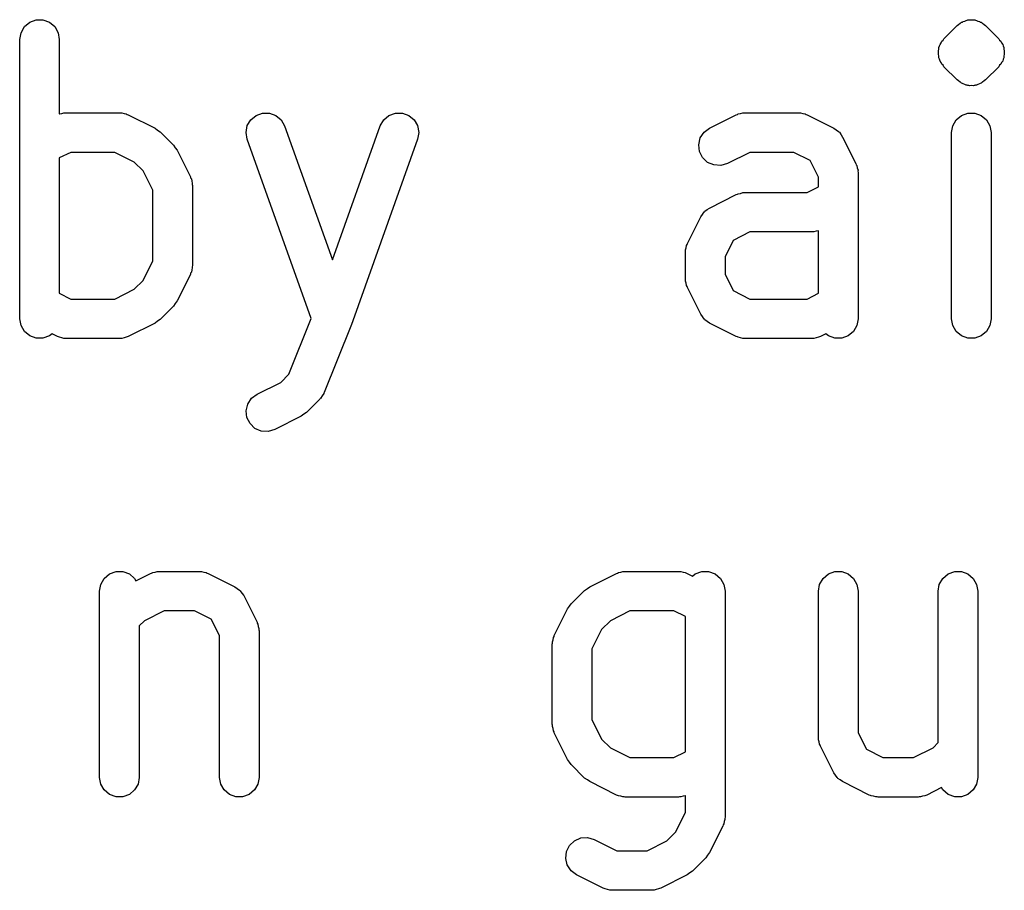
# Model space of a CAD drawing. Extents: x 95 to 242, y -111 to -101.
# Tile 4 of 9: x 199.98 to 204.2, y -107.58 to -103.84. Entities that reach past the tile are written whole.
import ezdxf

# ---------------------------------------------------------------- set-up
doc = ezdxf.new("R2010")
doc.units = 0
doc.header["$MEASUREMENT"] = 0
doc.layers.add('BLACK', color=7, linetype='CONTINUOUS')

msp = doc.modelspace()

# ---------------------------------------------------------------- linework, layer by layer
at = {"layer": 'Black'}
for p, q in [((199.997, -103.872), (200.02, -103.853)), ((200.02, -103.853), (200.048, -103.843)), ((200.048, -103.843), (200.077, -103.843)), ((200.077, -103.843), (200.105, -103.853)), ((200.105, -103.853), (200.128, -103.872)), ((204.008, -103.862), (204.014, -103.857)), ((204.014, -103.857), (204.017, -103.855)), ((204.017, -103.855), (204.02, -103.853)), ((204.02, -103.853), (204.024, -103.852)), ((204.024, -103.852), (204.027, -103.85)), ((204.027, -103.85), (204.034, -103.848)), ((204.034, -103.848), (204.04, -103.845)), ((204.04, -103.845), (204.044, -103.844)), ((204.044, -103.844), (204.048, -103.843)), ((204.048, -103.843), (204.051, -103.843)), ((204.051, -103.843), (204.055, -103.842)), ((204.055, -103.842), (204.062, -103.843)), ((204.062, -103.843), (204.07, -103.842)), ((204.07, -103.842), (204.074, -103.843)), ((204.074, -103.843), (204.077, -103.843)), ((204.077, -103.843), (204.081, -103.844)), ((204.081, -103.844), (204.084, -103.845)), ((204.084, -103.845), (204.091, -103.848)), ((204.091, -103.848), (204.098, -103.85)), ((204.098, -103.85), (204.101, -103.852)), ((204.101, -103.852), (204.105, -103.853)), ((204.105, -103.853), (204.108, -103.855)), ((204.108, -103.855), (204.111, -103.857)), ((204.111, -103.857), (204.117, -103.862)), ((199.977, -103.927), (199.983, -103.898)), ((199.983, -103.898), (199.997, -103.872)), ((200.128, -103.872), (200.142, -103.898)), ((200.142, -103.898), (200.147, -103.927)), ((203.945, -103.924), (204.002, -103.867)), ((204.002, -103.867), (204.008, -103.862)), ((204.117, -103.862), (204.123, -103.867)), ((204.123, -103.867), (204.18, -103.924)), ((199.977, -105.127), (199.977, -103.927)), ((200.147, -103.927), (200.147, -104.247)), ((203.933, -103.942), (203.936, -103.935)), ((203.936, -103.935), (203.941, -103.93)), ((203.941, -103.93), (203.945, -103.924)), ((204.18, -103.924), (204.184, -103.93)), ((204.184, -103.93), (204.189, -103.935)), ((204.189, -103.935), (204.192, -103.942)), ((203.921, -103.976), (203.923, -103.969)), ((203.921, -103.984), (203.921, -103.976)), ((203.921, -103.991), (203.921, -103.984)), ((203.923, -103.962), (203.926, -103.955)), ((203.923, -103.969), (203.923, -103.962)), ((203.926, -103.955), (203.928, -103.948)), ((203.928, -103.948), (203.933, -103.942)), ((204.192, -103.942), (204.197, -103.948)), ((204.197, -103.948), (204.199, -103.955)), ((204.199, -103.955), (204.202, -103.962)), ((204.202, -103.962), (204.202, -103.969)), ((204.202, -103.969), (204.204, -103.976)), ((204.204, -103.976), (204.204, -103.984)), ((204.204, -103.984), (204.204, -103.991)), ((203.923, -103.998), (203.921, -103.991)), ((203.923, -104.006), (203.923, -103.998)), ((203.926, -104.012), (203.923, -104.006)), ((203.928, -104.02), (203.926, -104.012)), ((203.933, -104.026), (203.928, -104.02)), ((203.936, -104.033), (203.933, -104.026)), ((204.192, -104.026), (204.189, -104.033)), ((204.197, -104.02), (204.192, -104.026)), ((204.199, -104.012), (204.197, -104.02)), ((204.202, -104.006), (204.199, -104.012)), ((204.204, -103.991), (204.202, -103.998)), ((204.202, -103.998), (204.202, -104.006)), ((203.941, -104.038), (203.936, -104.033)), ((203.945, -104.044), (203.941, -104.038)), ((204.002, -104.101), (203.945, -104.044)), ((204.18, -104.044), (204.123, -104.101)), ((204.184, -104.038), (204.18, -104.044)), ((204.189, -104.033), (204.184, -104.038)), ((204.008, -104.105), (204.002, -104.101)), ((204.014, -104.111), (204.008, -104.105)), ((204.017, -104.112), (204.014, -104.111)), ((204.111, -104.111), (204.108, -104.112)), ((204.117, -104.105), (204.111, -104.111)), ((204.123, -104.101), (204.117, -104.105)), ((204.02, -104.115), (204.017, -104.112)), ((204.024, -104.116), (204.02, -104.115)), ((204.027, -104.118), (204.024, -104.116)), ((204.034, -104.12), (204.027, -104.118)), ((204.04, -104.123), (204.034, -104.12)), ((204.044, -104.123), (204.04, -104.123)), ((204.048, -104.125), (204.044, -104.123)), ((204.051, -104.125), (204.048, -104.125)), ((204.055, -104.126), (204.051, -104.125)), ((204.062, -104.125), (204.055, -104.126)), ((204.07, -104.126), (204.062, -104.125)), ((204.074, -104.125), (204.07, -104.126)), ((204.077, -104.125), (204.074, -104.125)), ((204.081, -104.123), (204.077, -104.125)), ((204.084, -104.123), (204.081, -104.123)), ((204.091, -104.12), (204.084, -104.123)), ((204.098, -104.118), (204.091, -104.12)), ((204.101, -104.116), (204.098, -104.118)), ((204.105, -104.115), (204.101, -104.116)), ((204.108, -104.112), (204.105, -104.115)), ((200.147, -104.247), (200.148, -104.247)), ((200.148, -104.247), (200.158, -104.245)), ((200.158, -104.245), (200.167, -104.242)), ((200.167, -104.242), (200.172, -104.242)), ((200.172, -104.242), (200.177, -104.242)), ((200.177, -104.242), (200.405, -104.242)), ((200.405, -104.242), (200.41, -104.242)), ((200.41, -104.242), (200.415, -104.242)), ((200.415, -104.242), (200.425, -104.245)), ((200.425, -104.245), (200.434, -104.247)), ((200.434, -104.247), (200.439, -104.249)), ((200.439, -104.249), (200.443, -104.251)), ((200.443, -104.251), (200.558, -104.308)), ((200.954, -104.297), (200.969, -104.272)), ((200.969, -104.272), (200.992, -104.253)), ((200.992, -104.253), (201.02, -104.243)), ((201.02, -104.243), (201.049, -104.243)), ((201.049, -104.243), (201.077, -104.253)), ((201.077, -104.253), (201.099, -104.272)), ((201.099, -104.272), (201.114, -104.298)), ((201.525, -104.298), (201.54, -104.272)), ((201.54, -104.272), (201.562, -104.253)), ((201.562, -104.253), (201.59, -104.243)), ((201.59, -104.243), (201.62, -104.243)), ((201.62, -104.243), (201.647, -104.253)), ((201.647, -104.253), (201.67, -104.272)), ((201.67, -104.272), (201.685, -104.297)), ((202.939, -104.308), (203.053, -104.251)), ((203.053, -104.251), (203.058, -104.249)), ((203.058, -104.249), (203.062, -104.247)), ((203.062, -104.247), (203.072, -104.245)), ((203.072, -104.245), (203.081, -104.242)), ((203.081, -104.242), (203.086, -104.242)), ((203.086, -104.242), (203.091, -104.242)), ((203.091, -104.242), (203.32, -104.242)), ((203.32, -104.242), (203.324, -104.242)), ((203.324, -104.242), (203.329, -104.242)), ((203.329, -104.242), (203.339, -104.245)), ((203.339, -104.245), (203.349, -104.247)), ((203.349, -104.247), (203.353, -104.249)), ((203.353, -104.249), (203.358, -104.251)), ((203.358, -104.251), (203.472, -104.308)), ((203.983, -104.298), (203.997, -104.272)), ((203.997, -104.272), (204.02, -104.253)), ((204.02, -104.253), (204.048, -104.243)), ((204.048, -104.243), (204.077, -104.243)), ((204.077, -104.243), (204.105, -104.253)), ((204.105, -104.253), (204.128, -104.272)), ((204.128, -104.272), (204.142, -104.298)), ((200.558, -104.308), (200.569, -104.316)), ((200.569, -104.316), (200.58, -104.324)), ((200.949, -104.326), (200.954, -104.297)), ((201.114, -104.298), (201.32, -104.874)), ((201.32, -104.874), (201.525, -104.298)), ((201.685, -104.297), (201.69, -104.326)), ((202.915, -104.325), (202.939, -104.308)), ((203.472, -104.308), (203.482, -104.315)), ((203.482, -104.315), (203.492, -104.322)), ((203.492, -104.322), (203.494, -104.324)), ((203.977, -104.327), (203.983, -104.298)), ((204.142, -104.298), (204.147, -104.327)), ((200.58, -104.324), (200.637, -104.381)), ((200.954, -104.355), (200.949, -104.326)), ((201.229, -105.125), (200.954, -104.355)), ((201.685, -104.355), (201.4, -105.155)), ((201.69, -104.326), (201.685, -104.355)), ((202.892, -104.379), (202.899, -104.35)), ((202.899, -104.35), (202.915, -104.325)), ((203.494, -104.324), (203.496, -104.325)), ((203.496, -104.325), (203.503, -104.336)), ((203.503, -104.336), (203.51, -104.346)), ((203.51, -104.346), (203.567, -104.46)), ((203.977, -105.127), (203.977, -104.327)), ((204.147, -104.327), (204.147, -105.127)), ((200.637, -104.381), (200.645, -104.392)), ((200.645, -104.392), (200.653, -104.403)), ((200.653, -104.403), (200.71, -104.517)), ((202.895, -104.408), (202.892, -104.379)), ((200.197, -104.412), (200.147, -104.436)), ((200.147, -104.436), (200.147, -105.017)), ((200.385, -104.412), (200.197, -104.412)), ((200.469, -104.454), (200.385, -104.412)), ((202.909, -104.434), (202.895, -104.408)), ((202.93, -104.455), (202.909, -104.434)), ((203.111, -104.412), (203.015, -104.46)), ((203.3, -104.412), (203.111, -104.412)), ((203.371, -104.447), (203.3, -104.412)), ((203.406, -104.518), (203.371, -104.447)), ((200.507, -104.491), (200.469, -104.454)), ((200.549, -104.575), (200.507, -104.491)), ((202.957, -104.466), (202.93, -104.455)), ((202.987, -104.468), (202.957, -104.466)), ((203.015, -104.46), (202.987, -104.468)), ((203.567, -104.46), (203.568, -104.465)), ((203.568, -104.465), (203.571, -104.469)), ((203.571, -104.469), (203.573, -104.479)), ((203.573, -104.479), (203.576, -104.488)), ((203.576, -104.488), (203.575, -104.493)), ((200.71, -104.517), (200.711, -104.522)), ((200.711, -104.522), (200.714, -104.526)), ((200.714, -104.526), (200.716, -104.536)), ((203.406, -104.56), (203.406, -104.518)), ((203.575, -104.493), (203.576, -104.498)), ((203.576, -104.498), (203.576, -105.127)), ((200.549, -104.878), (200.549, -104.575)), ((200.716, -104.536), (200.718, -104.545)), ((200.718, -104.545), (200.718, -104.55)), ((200.718, -104.55), (200.719, -104.555)), ((200.719, -104.555), (200.719, -104.898)), ((203.357, -104.584), (203.406, -104.56)), ((202.939, -104.651), (203.053, -104.593)), ((203.053, -104.593), (203.058, -104.592)), ((203.058, -104.592), (203.062, -104.59)), ((203.062, -104.59), (203.072, -104.588)), ((203.072, -104.588), (203.081, -104.585)), ((203.081, -104.585), (203.086, -104.585)), ((203.086, -104.585), (203.091, -104.584)), ((203.091, -104.584), (203.357, -104.584)), ((202.918, -104.665), (202.929, -104.658)), ((202.929, -104.658), (202.939, -104.651)), ((202.844, -104.803), (202.901, -104.689)), ((202.901, -104.689), (202.908, -104.679)), ((202.908, -104.679), (202.915, -104.668)), ((202.915, -104.668), (202.917, -104.667)), ((202.917, -104.667), (202.918, -104.665)), ((203.111, -104.754), (203.04, -104.79)), ((203.377, -104.754), (203.111, -104.754)), ((203.382, -104.754), (203.377, -104.754)), ((203.387, -104.754), (203.382, -104.754)), ((203.396, -104.751), (203.387, -104.754)), ((203.406, -104.749), (203.396, -104.751)), ((203.406, -105.017), (203.406, -104.749)), ((203.406, -104.749), (203.406, -104.749)), ((202.835, -104.831), (202.838, -104.822)), ((202.838, -104.822), (202.84, -104.812)), ((202.84, -104.812), (202.842, -104.808)), ((202.842, -104.808), (202.844, -104.803)), ((203.04, -104.79), (203.005, -104.861)), ((202.835, -104.836), (202.835, -104.831)), ((202.835, -104.841), (202.835, -104.836)), ((202.835, -104.955), (202.835, -104.841)), ((203.005, -104.861), (203.005, -104.935)), ((200.507, -104.962), (200.549, -104.878)), ((200.718, -104.908), (200.716, -104.917)), ((200.719, -104.898), (200.718, -104.903)), ((200.718, -104.903), (200.718, -104.908)), ((200.71, -104.936), (200.653, -105.05)), ((200.711, -104.931), (200.71, -104.936)), ((200.714, -104.927), (200.711, -104.931)), ((200.716, -104.917), (200.714, -104.927)), ((202.835, -104.96), (202.835, -104.955)), ((203.005, -104.935), (203.04, -105.006)), ((200.469, -105), (200.507, -104.962)), ((202.835, -104.965), (202.835, -104.96)), ((202.838, -104.974), (202.835, -104.965)), ((202.84, -104.984), (202.838, -104.974)), ((202.842, -104.988), (202.84, -104.984)), ((202.844, -104.993), (202.842, -104.988)), ((202.901, -105.107), (202.844, -104.993)), ((200.147, -105.017), (200.197, -105.042)), ((200.385, -105.042), (200.469, -105)), ((203.04, -105.006), (203.111, -105.042)), ((203.357, -105.042), (203.406, -105.017)), ((200.197, -105.042), (200.385, -105.042)), ((200.637, -105.072), (200.58, -105.13)), ((200.645, -105.061), (200.637, -105.072)), ((200.653, -105.05), (200.645, -105.061)), ((203.111, -105.042), (203.357, -105.042)), ((201.133, -105.365), (201.229, -105.125)), ((202.908, -105.117), (202.901, -105.107)), ((202.915, -105.128), (202.908, -105.117)), ((199.983, -105.156), (199.977, -105.127)), ((199.997, -105.181), (199.983, -105.156)), ((200.558, -105.145), (200.443, -105.203)), ((200.569, -105.137), (200.558, -105.145)), ((200.58, -105.13), (200.569, -105.137)), ((201.399, -105.158), (201.284, -105.444)), ((201.4, -105.155), (201.399, -105.156)), ((201.399, -105.156), (201.399, -105.156)), ((201.399, -105.156), (201.399, -105.157)), ((201.399, -105.157), (201.399, -105.158)), ((202.917, -105.129), (202.915, -105.128)), ((202.918, -105.131), (202.917, -105.129)), ((202.929, -105.138), (202.918, -105.131)), ((202.939, -105.145), (202.929, -105.138)), ((203.053, -105.203), (202.939, -105.145)), ((203.571, -105.156), (203.556, -105.181)), ((203.576, -105.127), (203.571, -105.156)), ((203.983, -105.156), (203.977, -105.127)), ((203.997, -105.181), (203.983, -105.156)), ((204.142, -105.156), (204.128, -105.181)), ((204.147, -105.127), (204.142, -105.156)), ((200.02, -105.2), (199.997, -105.181)), ((200.048, -105.21), (200.02, -105.2)), ((200.077, -105.21), (200.048, -105.21)), ((200.105, -105.2), (200.077, -105.21)), ((200.116, -105.191), (200.105, -105.2)), ((200.139, -105.203), (200.116, -105.191)), ((200.143, -105.204), (200.139, -105.203)), ((200.148, -105.206), (200.143, -105.204)), ((200.158, -105.208), (200.148, -105.206)), ((200.167, -105.211), (200.158, -105.208)), ((200.425, -105.208), (200.415, -105.211)), ((200.434, -105.206), (200.425, -105.208)), ((200.439, -105.204), (200.434, -105.206)), ((200.443, -105.203), (200.439, -105.204)), ((203.058, -105.204), (203.053, -105.203)), ((203.062, -105.206), (203.058, -105.204)), ((203.072, -105.208), (203.062, -105.206)), ((203.081, -105.211), (203.072, -105.208)), ((203.396, -105.208), (203.387, -105.211)), ((203.406, -105.206), (203.396, -105.208)), ((203.41, -105.204), (203.406, -105.206)), ((203.415, -105.203), (203.41, -105.204)), ((203.438, -105.191), (203.415, -105.203)), ((203.449, -105.2), (203.438, -105.191)), ((203.476, -105.21), (203.449, -105.2)), ((203.506, -105.21), (203.476, -105.21)), ((203.534, -105.2), (203.506, -105.21)), ((203.556, -105.181), (203.534, -105.2)), ((204.02, -105.2), (203.997, -105.181)), ((204.048, -105.21), (204.02, -105.2)), ((204.077, -105.21), (204.048, -105.21)), ((204.105, -105.2), (204.077, -105.21)), ((204.128, -105.181), (204.105, -105.2)), ((200.172, -105.211), (200.167, -105.211)), ((200.177, -105.212), (200.172, -105.211)), ((200.405, -105.212), (200.177, -105.212)), ((200.41, -105.211), (200.405, -105.212)), ((200.415, -105.211), (200.41, -105.211)), ((203.086, -105.211), (203.081, -105.211)), ((203.091, -105.212), (203.086, -105.211)), ((203.377, -105.212), (203.091, -105.212)), ((203.382, -105.211), (203.377, -105.212)), ((203.387, -105.211), (203.382, -105.211)), ((201.098, -105.4), (201.133, -105.365)), ((200.996, -105.451), (201.098, -105.4)), ((200.972, -105.468), (200.996, -105.451)), ((201.275, -105.458), (201.269, -105.469)), ((201.282, -105.448), (201.275, -105.458)), ((201.283, -105.446), (201.282, -105.448)), ((201.284, -105.444), (201.283, -105.446)), ((200.949, -105.522), (200.956, -105.493)), ((200.956, -105.493), (200.972, -105.468)), ((201.265, -105.472), (201.208, -105.53)), ((201.267, -105.47), (201.265, -105.472)), ((201.269, -105.469), (201.267, -105.47)), ((200.952, -105.551), (200.949, -105.522)), ((201.186, -105.545), (201.072, -105.603)), ((201.197, -105.537), (201.186, -105.545)), ((201.208, -105.53), (201.197, -105.537)), ((200.966, -105.577), (200.952, -105.551)), ((200.987, -105.598), (200.966, -105.577)), ((201.014, -105.609), (200.987, -105.598)), ((201.044, -105.611), (201.014, -105.609)), ((201.072, -105.603), (201.044, -105.611)), ((200.34, -106.242), (200.363, -106.223)), ((200.363, -106.223), (200.391, -106.213)), ((200.391, -106.213), (200.42, -106.213)), ((200.42, -106.213), (200.448, -106.223)), ((200.448, -106.223), (200.47, -106.242)), ((200.476, -106.252), (200.539, -106.221)), ((200.539, -106.221), (200.543, -106.219)), ((200.543, -106.219), (200.548, -106.217)), ((200.548, -106.217), (200.558, -106.215)), ((200.558, -106.215), (200.567, -106.212)), ((200.567, -106.212), (200.572, -106.212)), ((200.572, -106.212), (200.577, -106.212)), ((200.577, -106.212), (200.748, -106.212)), ((200.748, -106.212), (200.753, -106.212)), ((200.753, -106.212), (200.758, -106.212)), ((200.758, -106.212), (200.767, -106.215)), ((200.767, -106.215), (200.777, -106.217)), ((200.777, -106.217), (200.782, -106.219)), ((200.782, -106.219), (200.786, -106.221)), ((200.786, -106.221), (200.901, -106.278)), ((202.424, -106.278), (202.539, -106.221)), ((202.539, -106.221), (202.543, -106.219)), ((202.543, -106.219), (202.548, -106.217)), ((202.548, -106.217), (202.558, -106.215)), ((202.558, -106.215), (202.567, -106.212)), ((202.567, -106.212), (202.572, -106.212)), ((202.572, -106.212), (202.577, -106.212)), ((202.577, -106.212), (202.805, -106.212)), ((202.805, -106.212), (202.81, -106.212)), ((202.81, -106.212), (202.815, -106.212)), ((202.815, -106.212), (202.825, -106.215)), ((202.825, -106.215), (202.834, -106.217)), ((202.834, -106.217), (202.839, -106.219)), ((202.839, -106.219), (202.843, -106.221)), ((202.843, -106.221), (202.866, -106.232)), ((202.866, -106.232), (202.877, -106.223)), ((202.877, -106.223), (202.905, -106.213)), ((202.905, -106.213), (202.934, -106.213)), ((202.934, -106.213), (202.962, -106.223)), ((202.962, -106.223), (202.985, -106.242)), ((203.426, -106.242), (203.449, -106.223)), ((203.449, -106.223), (203.476, -106.213)), ((203.476, -106.213), (203.506, -106.213)), ((203.506, -106.213), (203.534, -106.223)), ((203.534, -106.223), (203.556, -106.242)), ((203.94, -106.242), (203.963, -106.223)), ((203.963, -106.223), (203.991, -106.213)), ((203.991, -106.213), (204.02, -106.213)), ((204.02, -106.213), (204.048, -106.223)), ((204.048, -106.223), (204.07, -106.242)), ((200.325, -106.268), (200.34, -106.242)), ((200.47, -106.242), (200.476, -106.252)), ((202.985, -106.242), (203, -106.268)), ((203.411, -106.268), (203.426, -106.242)), ((203.556, -106.242), (203.571, -106.268)), ((203.925, -106.268), (203.94, -106.242)), ((204.07, -106.242), (204.085, -106.268)), ((200.32, -106.297), (200.325, -106.268)), ((200.32, -107.097), (200.32, -106.297)), ((200.901, -106.278), (200.911, -106.285)), ((200.911, -106.285), (200.921, -106.292)), ((200.921, -106.292), (200.922, -106.294)), ((200.922, -106.294), (200.924, -106.295)), ((200.924, -106.295), (200.931, -106.306)), ((200.931, -106.306), (200.939, -106.316)), ((202.345, -106.351), (202.402, -106.294)), ((202.402, -106.294), (202.414, -106.286)), ((202.414, -106.286), (202.424, -106.278)), ((203, -106.268), (203.005, -106.297)), ((203.005, -106.297), (203.005, -107.268)), ((203.406, -106.297), (203.411, -106.268)), ((203.406, -106.925), (203.406, -106.297)), ((203.571, -106.268), (203.576, -106.297)), ((203.576, -106.297), (203.576, -106.905)), ((203.92, -106.297), (203.925, -106.268)), ((203.92, -106.947), (203.92, -106.297)), ((204.085, -106.268), (204.09, -106.297)), ((204.09, -106.297), (204.09, -107.097)), ((200.939, -106.316), (200.996, -106.43)), ((202.337, -106.362), (202.345, -106.351)), ((200.597, -106.382), (200.513, -106.424)), ((200.728, -106.382), (200.597, -106.382)), ((200.799, -106.417), (200.728, -106.382)), ((202.272, -106.487), (202.329, -106.373)), ((202.329, -106.373), (202.337, -106.362)), ((202.597, -106.382), (202.513, -106.424)), ((202.785, -106.382), (202.597, -106.382)), ((202.835, -106.406), (202.785, -106.382)), ((200.513, -106.424), (200.49, -106.446)), ((200.835, -106.488), (200.799, -106.417)), ((200.996, -106.43), (200.997, -106.435)), ((200.997, -106.435), (201, -106.439)), ((202.513, -106.424), (202.475, -106.461)), ((202.835, -106.987), (202.835, -106.406)), ((200.49, -106.446), (200.49, -107.097)), ((201, -106.439), (201.001, -106.449)), ((201.001, -106.449), (201.004, -106.458)), ((201.004, -106.458), (201.004, -106.463)), ((201.004, -106.463), (201.005, -106.468)), ((201.005, -106.468), (201.005, -107.097)), ((202.475, -106.461), (202.433, -106.545)), ((200.835, -107.097), (200.835, -106.488)), ((202.263, -106.525), (202.264, -106.52)), ((202.264, -106.515), (202.267, -106.506)), ((202.264, -106.52), (202.264, -106.515)), ((202.267, -106.506), (202.268, -106.496)), ((202.268, -106.496), (202.271, -106.492)), ((202.271, -106.492), (202.272, -106.487)), ((202.263, -106.868), (202.263, -106.525)), ((202.433, -106.545), (202.433, -106.848)), ((202.433, -106.848), (202.475, -106.932)), ((202.264, -106.873), (202.263, -106.868)), ((202.264, -106.878), (202.264, -106.873)), ((202.267, -106.887), (202.264, -106.878)), ((202.268, -106.897), (202.267, -106.887)), ((202.271, -106.901), (202.268, -106.897)), ((202.272, -106.906), (202.271, -106.901)), ((202.329, -107.02), (202.272, -106.906)), ((202.475, -106.932), (202.513, -106.97)), ((203.407, -106.93), (203.406, -106.925)), ((203.407, -106.935), (203.407, -106.93)), ((203.409, -106.944), (203.407, -106.935)), ((203.576, -106.905), (203.612, -106.976)), ((202.513, -106.97), (202.597, -107.012)), ((203.411, -106.954), (203.409, -106.944)), ((203.414, -106.958), (203.411, -106.954)), ((203.415, -106.963), (203.414, -106.958)), ((203.472, -107.077), (203.415, -106.963)), ((203.612, -106.976), (203.683, -107.012)), ((203.814, -107.012), (203.898, -106.97)), ((203.898, -106.97), (203.92, -106.947)), ((202.337, -107.031), (202.329, -107.02)), ((202.597, -107.012), (202.785, -107.012)), ((202.785, -107.012), (202.835, -106.987)), ((203.683, -107.012), (203.814, -107.012)), ((202.345, -107.042), (202.337, -107.031)), ((202.402, -107.1), (202.345, -107.042)), ((200.325, -107.126), (200.32, -107.097)), ((200.49, -107.097), (200.485, -107.126)), ((200.84, -107.126), (200.835, -107.097)), ((201.005, -107.097), (201, -107.126)), ((202.414, -107.107), (202.402, -107.1)), ((202.424, -107.115), (202.414, -107.107)), ((203.48, -107.087), (203.472, -107.077)), ((203.486, -107.098), (203.48, -107.087)), ((203.488, -107.099), (203.486, -107.098)), ((203.49, -107.101), (203.488, -107.099)), ((203.5, -107.108), (203.49, -107.101)), ((203.51, -107.115), (203.5, -107.108)), ((204.09, -107.097), (204.085, -107.126)), ((200.34, -107.151), (200.325, -107.126)), ((200.363, -107.17), (200.34, -107.151)), ((200.47, -107.151), (200.448, -107.17)), ((200.485, -107.126), (200.47, -107.151)), ((200.855, -107.151), (200.84, -107.126)), ((200.877, -107.17), (200.855, -107.151)), ((200.985, -107.151), (200.962, -107.17)), ((201, -107.126), (200.985, -107.151)), ((202.539, -107.173), (202.424, -107.115)), ((203.624, -107.173), (203.51, -107.115)), ((203.935, -107.141), (203.872, -107.173)), ((203.94, -107.151), (203.935, -107.141)), ((203.963, -107.17), (203.94, -107.151)), ((204.07, -107.151), (204.048, -107.17)), ((204.085, -107.126), (204.07, -107.151)), ((200.391, -107.18), (200.363, -107.17)), ((200.42, -107.18), (200.391, -107.18)), ((200.448, -107.17), (200.42, -107.18)), ((200.905, -107.18), (200.877, -107.17)), ((200.934, -107.18), (200.905, -107.18)), ((200.962, -107.17), (200.934, -107.18)), ((202.543, -107.174), (202.539, -107.173)), ((202.548, -107.176), (202.543, -107.174)), ((202.558, -107.178), (202.548, -107.176)), ((202.567, -107.181), (202.558, -107.178)), ((202.572, -107.181), (202.567, -107.181)), ((202.577, -107.182), (202.572, -107.181)), ((202.805, -107.182), (202.577, -107.182)), ((202.81, -107.181), (202.805, -107.182)), ((202.815, -107.181), (202.81, -107.181)), ((202.825, -107.178), (202.815, -107.181)), ((202.834, -107.176), (202.825, -107.178)), ((202.835, -107.176), (202.834, -107.176)), ((202.835, -107.248), (202.835, -107.176)), ((203.629, -107.174), (203.624, -107.173)), ((203.633, -107.176), (203.629, -107.174)), ((203.643, -107.178), (203.633, -107.176)), ((203.653, -107.181), (203.643, -107.178)), ((203.658, -107.181), (203.653, -107.181)), ((203.662, -107.182), (203.658, -107.181)), ((203.834, -107.182), (203.662, -107.182)), ((203.839, -107.181), (203.834, -107.182)), ((203.844, -107.181), (203.839, -107.181)), ((203.853, -107.178), (203.844, -107.181)), ((203.863, -107.176), (203.853, -107.178)), ((203.867, -107.174), (203.863, -107.176)), ((203.872, -107.173), (203.867, -107.174)), ((203.991, -107.18), (203.963, -107.17)), ((204.02, -107.18), (203.991, -107.18)), ((204.048, -107.17), (204.02, -107.18)), ((202.793, -107.332), (202.835, -107.248)), ((203.004, -107.278), (203.001, -107.287)), ((203.005, -107.268), (203.004, -107.273)), ((203.004, -107.273), (203.004, -107.278)), ((202.996, -107.306), (202.939, -107.42)), ((202.997, -107.301), (202.996, -107.306)), ((203, -107.297), (202.997, -107.301)), ((203.001, -107.287), (203, -107.297)), ((202.359, -107.369), (202.386, -107.357)), ((202.386, -107.357), (202.415, -107.355)), ((202.415, -107.355), (202.443, -107.363)), ((202.443, -107.363), (202.54, -107.412)), ((202.755, -107.37), (202.793, -107.332)), ((202.324, -107.415), (202.337, -107.389)), ((202.337, -107.389), (202.359, -107.369)), ((202.671, -107.412), (202.755, -107.37)), ((202.321, -107.445), (202.324, -107.415)), ((202.327, -107.473), (202.321, -107.445)), ((202.54, -107.412), (202.671, -107.412)), ((202.923, -107.442), (202.865, -107.5)), ((202.93, -107.431), (202.923, -107.442)), ((202.939, -107.42), (202.93, -107.431)), ((202.344, -107.498), (202.327, -107.473)), ((202.367, -107.515), (202.344, -107.498)), ((202.482, -107.573), (202.367, -107.515)), ((202.843, -107.515), (202.729, -107.573)), ((202.854, -107.507), (202.843, -107.515)), ((202.865, -107.5), (202.854, -107.507)), ((202.486, -107.574), (202.482, -107.573)), ((202.491, -107.576), (202.486, -107.574)), ((202.5, -107.578), (202.491, -107.576)), ((202.72, -107.576), (202.71, -107.578)), ((202.724, -107.574), (202.72, -107.576)), ((202.729, -107.573), (202.724, -107.574)), ((202.51, -107.581), (202.5, -107.578)), ((202.515, -107.581), (202.51, -107.581)), ((202.52, -107.582), (202.515, -107.581)), ((202.691, -107.582), (202.52, -107.582)), ((202.696, -107.581), (202.691, -107.582)), ((202.701, -107.581), (202.696, -107.581)), ((202.71, -107.578), (202.701, -107.581))]:
    msp.add_line(p, q, dxfattribs=at)

doc.saveas('drawing.dxf')
